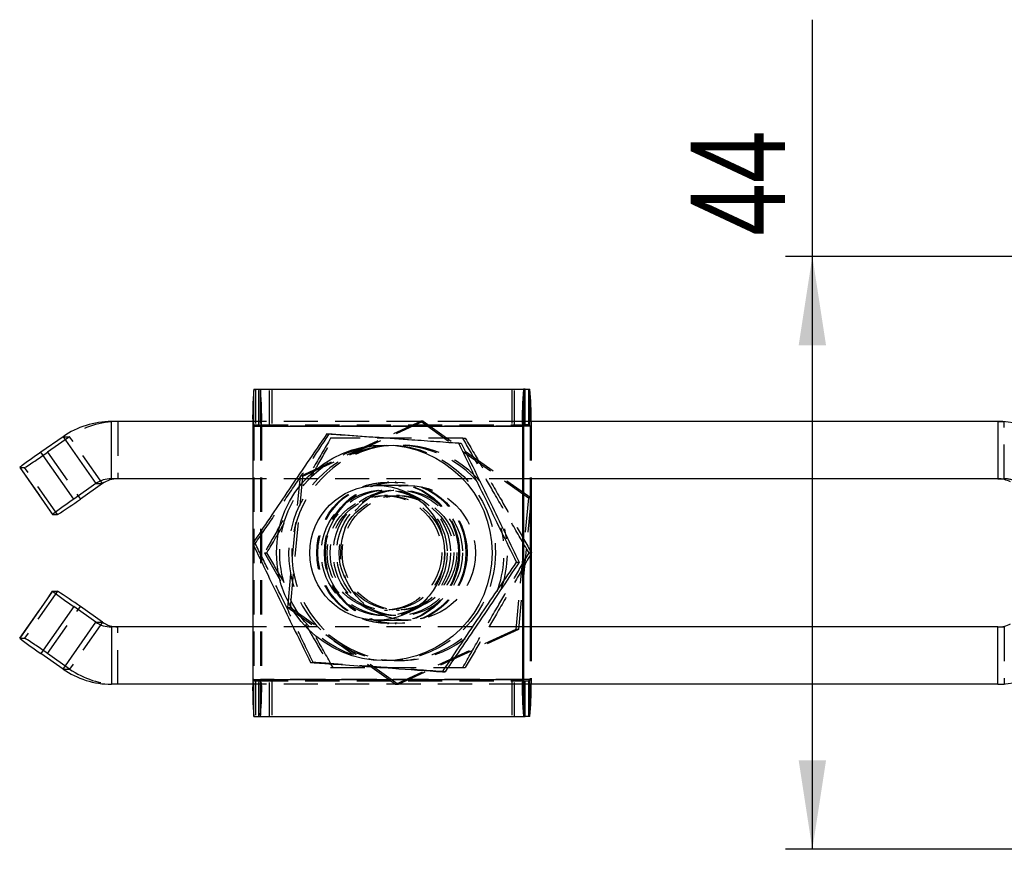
# Model space of a CAD drawing. Extents: x 85 to 782, y 44 to 558.
# Tile 2 of 10: x 114 to 187, y 293 to 355. Entities that reach past the tile are written whole.
import ezdxf

# ---------------------------------------------------------------- set-up
doc = ezdxf.new("R2010")
doc.units = 0
doc.header["$LTSCALE"] = 2
doc.linetypes.add('HIDDEN', pattern=[1.905, 1.27, -0.635])
doc.layers.get('0').update_dxf_attribs({"linetype": 'CONTINUOUS'})
doc.styles.add('SLDTEXTSTYLE0', font='TXT', dxfattribs={"width": 0.75})
doc.dimstyles.new('SLDDIMSTYLE3', dxfattribs={"dimtxt": 7, "dimasz": 6.604, "dimexe": 0, "dimexo": 0.0625, "dimgap": 1.75, "dimtad": 1, "dimdec": 3, "dimrnd": 1e-09, "dimzin": 12, "dimtxsty": 'SLDTEXTSTYLE0', "dimsah": 1, "dimcen": 0.09, "dimazin": 3, "dimtfac": 1, "dimtdec": 3, "dimtofl": 0, "dimtmove": 0, "dimatfit": 3, "dimtolj": 1, "dimtzin": 12})

# ---------------------------------------------------------------- blocks, each defined once
blk = doc.blocks.new('_D_5')
at = {"color": 179, "linetype": 'CONTINUOUS'}
for p, q in [((173.066, 337.157), (173.066, 354.723)), ((205.367, 337.157), (171.066, 337.157)), ((173.066, 293.157), (173.066, 337.157)), ((205.367, 293.157), (171.066, 293.157))]:
    blk.add_line(p, q, dxfattribs=at)
for points in [[(173.066, 337.157), (172.05, 330.553), (174.082, 330.553)], [(173.066, 293.157), (174.082, 299.761), (172.05, 299.761)]]:
    blk.add_solid(points, dxfattribs=at)
at = {"color": 179, "linetype": 'CONTINUOUS', "insert": (164.042, 338.691, -50.05), "char_height": 7, "attachment_point": 1, "rotation": 90, "style": 'SLDTEXTSTYLE0'}
blk.add_mtext('44', dxfattribs=at)

msp = doc.modelspace()

# ---------------------------------------------------------------- linework, layer by layer
at = {"color": 7, "linetype": 'CONTINUOUS'}
for p, q in [((131.6498, 327.307425), (151.64052, 327.307425)), ((151.754722, 327.307425), (151.64052, 327.307425)), ((151.754722, 327.307425), (151.755188, 327.307425)), ((151.755188, 324.907426), (151.755188, 327.307425)), ((151.755188, 327.307425), (152.007491, 327.307425)), ((152.007491, 327.307425), (152.121693, 327.307425)), ((121.07493, 320.657425), (121.07493, 324.907426)), ((131.566726, 324.907426), (121.07493, 324.907426)), ((131.566048, 324.557425), (151.556772, 324.557425)), ((131.566048, 324.557425), (131.566048, 315.8559)), ((151.637472, 324.557425), (151.556772, 324.557425)), ((151.556772, 324.557425), (151.556772, 305.757426)), ((186.814545, 324.907426), (151.637472, 324.907426)), ((151.637472, 324.557425), (151.637472, 305.757426)), ((186.814545, 324.907426), (186.814545, 320.657425)), ((186.814545, 324.907426), (187.301811, 324.907426)), ((117.491737, 323.777126), (115.854681, 322.630315)), ((117.491737, 323.777126), (119.928308, 320.29573)), ((137.058683, 323.983723), (137.238495, 323.983723)), ((146.844439, 323.288416), (147.024248, 323.288416)), ((118.291252, 319.148919), (115.854681, 322.630315)), ((114.277035, 321.48352), (116.713606, 318.002124)), ((131.566048, 320.657425), (121.07493, 320.657425)), ((186.814545, 320.657425), (151.637472, 320.657425)), ((152.12474, 320.657425), (152.12474, 309.657426)), ((152.205445, 320.657425), (152.205445, 309.657426)), ((119.928308, 320.29573), (118.291252, 319.148919)), ((120.415576, 320.29573), (118.77852, 319.148919)), ((119.928308, 320.29573), (120.415576, 320.29573)), ((141.317778, 320.157425), (140.797012, 320.157425)), ((116.714619, 318.001767), (117.080063, 318.001767)), ((131.566048, 315.848315), (131.566048, 305.757426)), ((152.205445, 315.157425), (152.232204, 315.157425)), ((151.135441, 314.462119), (151.315254, 314.462119)), ((116.713606, 312.312727), (114.277035, 308.831331)), ((116.714619, 312.313084), (117.080063, 312.313084)), ((118.291252, 311.165932), (115.854681, 307.684536)), ((119.928308, 310.019121), (118.291252, 311.165932)), ((120.415576, 310.019121), (118.77852, 311.165932)), ((117.491737, 306.537725), (119.928308, 310.019121)), ((119.928308, 310.019121), (120.415576, 310.019121)), ((121.07493, 309.657426), (121.07493, 305.407425)), ((131.566048, 309.657426), (121.07493, 309.657426)), ((140.797012, 310.157426), (141.317778, 310.157426)), ((186.814545, 309.657426), (151.637472, 309.657426)), ((186.814545, 305.407425), (186.814545, 309.657426)), ((117.491737, 306.537725), (115.854681, 307.684536)), ((145.64069, 306.331128), (145.820502, 306.331128)), ((131.566726, 305.407425), (121.07493, 305.407425)), ((131.566048, 305.757426), (151.556772, 305.757426)), ((151.556772, 305.757426), (151.637472, 305.757426)), ((186.814545, 305.407425), (151.637472, 305.407425)), ((151.755188, 303.007426), (151.755188, 305.407425)), ((186.814545, 305.407425), (187.301811, 305.407425)), ((131.6498, 303.007426), (151.64052, 303.007426)), ((151.64052, 303.007426), (151.754722, 303.007426)), ((151.755188, 303.007426), (151.754722, 303.007426)), ((152.007491, 303.007426), (151.755188, 303.007426)), ((152.121693, 303.007426), (152.007491, 303.007426))]:
    msp.add_line(p, q, dxfattribs=at)
at = {"color": 7, "linetype": 'HIDDEN'}
for p, q in [((131.6498, 324.657425), (131.6498, 327.307425)), ((131.764002, 327.307425), (131.764002, 324.657425)), ((132.016301, 327.307425), (132.016301, 324.657425)), ((132.016771, 324.657425), (132.016771, 327.307425)), ((132.130973, 327.307425), (132.130973, 324.657425)), ((132.793993, 324.657425), (132.793993, 327.307425)), ((132.985853, 327.307425), (132.985853, 324.657425)), ((150.78564, 327.307425), (150.78564, 324.657425)), ((150.9775, 324.657425), (150.9775, 327.307425)), ((121.562191, 324.907426), (121.562191, 320.657425)), ((131.566048, 324.557425), (131.646753, 324.557425)), ((151.637472, 324.907426), (131.566726, 324.907426)), ((131.646753, 324.557425), (151.637472, 324.557425)), ((131.646753, 324.557425), (131.646753, 305.757426)), ((131.6498, 324.657425), (151.64052, 324.657425)), ((152.12474, 324.557425), (132.134021, 324.557425)), ((132.134021, 324.557425), (132.134021, 305.757426)), ((132.134021, 324.557425), (132.214718, 324.557425)), ((152.205445, 324.557425), (132.214718, 324.557425)), ((132.214718, 324.557425), (132.214718, 305.757426)), ((135.091827, 320.853575), (144.017171, 324.927596)), ((135.286734, 320.853575), (144.212079, 324.927596)), ((144.017171, 324.927596), (152.006414, 319.231446)), ((144.212079, 324.927596), (144.017171, 324.927596)), ((144.212079, 324.927596), (152.201318, 319.231446)), ((151.64052, 324.907426), (151.64052, 324.657425)), ((151.754722, 324.657425), (151.64052, 324.657425)), ((151.754722, 324.657425), (151.754722, 324.907426)), ((151.755188, 324.657425), (151.754722, 324.657425)), ((151.755188, 324.657425), (151.755188, 324.907426)), ((152.007491, 324.657425), (151.755188, 324.657425)), ((152.007491, 324.907426), (152.007491, 324.657425)), ((152.007491, 324.657425), (152.121693, 324.657425)), ((152.121693, 324.657425), (152.121693, 324.907426)), ((152.205445, 324.557425), (152.12474, 324.557425)), ((152.12474, 324.557425), (152.12474, 320.657425)), ((152.204763, 324.907426), (152.205445, 324.557425)), ((152.205445, 324.557425), (152.205445, 320.657425)), ((187.301811, 320.657425), (187.301811, 324.907426)), ((117.979005, 323.777126), (116.341949, 322.630315)), ((117.491737, 323.777126), (117.979005, 323.777126)), ((120.415576, 320.29573), (117.979005, 323.777126)), ((147.147194, 323.657426), (147.327002, 323.657426)), ((116.341949, 322.630315), (118.77852, 319.148919)), ((114.277035, 321.48352), (114.278049, 321.483163)), ((114.278049, 321.483163), (116.714619, 318.001767)), ((114.278049, 321.483163), (114.6435, 321.483163)), ((117.080063, 318.001767), (114.6435, 321.483163)), ((151.637472, 320.657425), (131.566048, 320.657425)), ((134.155728, 311.083405), (135.091827, 320.853575)), ((134.350635, 311.083405), (135.286734, 320.853575)), ((186.814545, 320.657425), (187.301811, 320.657425)), ((143.081069, 320.157425), (141.317778, 320.157425)), ((141.642116, 320.407425), (141.561412, 320.407425)), ((142.210082, 320.407425), (142.129377, 320.407425)), ((141.552382, 319.407426), (141.3268, 319.407426)), ((142.444693, 319.407426), (142.219104, 319.407426)), ((152.006414, 319.231446), (151.070308, 309.461275)), ((152.201318, 319.231446), (151.265215, 309.461275)), ((152.201318, 319.231446), (152.006414, 319.231446)), ((131.563932, 315.852732), (131.743744, 315.852732)), ((131.566048, 315.8559), (131.566048, 315.848315)), ((132.431589, 315.157425), (133.616485, 313.075703)), ((132.431589, 315.157425), (132.611402, 315.157425)), ((152.052395, 315.157425), (152.205445, 315.157425)), ((114.278049, 308.831688), (116.714619, 312.313084)), ((117.080063, 312.313084), (114.6435, 308.831688)), ((116.341949, 307.684536), (118.77852, 311.165932)), ((142.144971, 305.387255), (134.155728, 311.083405)), ((134.350635, 311.083405), (134.155728, 311.083405)), ((142.339871, 305.387255), (134.350635, 311.083405)), ((141.3268, 310.907425), (141.552382, 310.907425)), ((142.219104, 310.907425), (142.444693, 310.907425)), ((120.415576, 310.019121), (117.979005, 306.537725)), ((121.562191, 305.407425), (121.562191, 309.657426)), ((151.637472, 309.657426), (131.566048, 309.657426)), ((141.317778, 310.157426), (143.081069, 310.157426)), ((141.561412, 309.907426), (141.642116, 309.907426)), ((142.129377, 309.907426), (142.210082, 309.907426)), ((152.12474, 309.657426), (152.12474, 305.757426)), ((152.205445, 309.657426), (152.205445, 305.757426)), ((186.814545, 309.657426), (187.301811, 309.657426)), ((187.301811, 309.657426), (187.301811, 305.407425)), ((151.070308, 309.461275), (142.144971, 305.387255)), ((151.265215, 309.461275), (142.339871, 305.387255)), ((151.265215, 309.461275), (151.070308, 309.461275)), ((114.277035, 308.831331), (114.278049, 308.831688)), ((114.278049, 308.831688), (114.6435, 308.831688)), ((117.979005, 306.537725), (116.341949, 307.684536)), ((135.854937, 307.026435), (136.03475, 307.026435)), ((117.491737, 306.537725), (117.979005, 306.537725)), ((147.147194, 306.657425), (147.327002, 306.657425)), ((131.646753, 305.757426), (131.566048, 305.757426)), ((151.637472, 305.407425), (131.566726, 305.407425)), ((131.646753, 305.757426), (151.637472, 305.757426)), ((131.6498, 305.657426), (151.64052, 305.657426)), ((131.6498, 303.007426), (131.6498, 305.657426)), ((131.764002, 305.657426), (131.764002, 303.007426)), ((132.016301, 305.657426), (132.016301, 303.007426)), ((132.016771, 303.007426), (132.016771, 305.657426)), ((132.130973, 305.657426), (132.130973, 303.007426)), ((152.12474, 305.757426), (132.134021, 305.757426)), ((132.214718, 305.757426), (132.134021, 305.757426)), ((152.205445, 305.757426), (132.214718, 305.757426)), ((132.793993, 303.007426), (132.793993, 305.657426)), ((132.985853, 305.657426), (132.985853, 303.007426)), ((142.339871, 305.387255), (142.144971, 305.387255)), ((150.78564, 305.657426), (150.78564, 303.007426)), ((150.9775, 303.007426), (150.9775, 305.657426)), ((151.64052, 305.657426), (151.754722, 305.657426)), ((151.64052, 305.657426), (151.64052, 305.407425)), ((151.754722, 305.657426), (151.755188, 305.657426)), ((151.754722, 305.407425), (151.754722, 305.657426)), ((151.755188, 305.657426), (152.007491, 305.657426)), ((151.755188, 305.407425), (151.755188, 305.657426)), ((152.121693, 305.657426), (152.007491, 305.657426)), ((152.007491, 305.657426), (152.007491, 305.407425)), ((152.121693, 305.407425), (152.121693, 305.657426)), ((152.12474, 305.757426), (152.205445, 305.757426)), ((152.205445, 305.757426), (152.204763, 305.407425))]:
    msp.add_line(p, q, dxfattribs=at)
at = {"color": 8, "linetype": 'CONTINUOUS'}
for p, q in [((151.64052, 327.307425), (151.64052, 324.907426)), ((151.754722, 324.907426), (151.754722, 327.307425)), ((152.007491, 327.307425), (152.007491, 324.907426)), ((152.121693, 324.907426), (152.121693, 327.307425)), ((151.64052, 305.407425), (151.64052, 303.007426)), ((151.754722, 303.007426), (151.754722, 305.407425)), ((152.007491, 305.407425), (152.007491, 303.007426)), ((152.121693, 303.007426), (152.121693, 305.407425))]:
    msp.add_line(p, q, dxfattribs=at)
at = {"color": 7, "linetype": 'CONTINUOUS'}
for centre, radius in [((141.320234, 315.158178), 7.99871), ((140.796119, 315.155775), 4.998469)]:
    msp.add_circle(centre, radius, dxfattribs=at)
at = {"color": 7, "linetype": 'HIDDEN'}
for centre, radius in [((141.563868, 315.158178), 7.99871), ((141.563094, 315.157749), 5.249253), ((141.643799, 315.157749), 5.249253), ((142.127692, 315.157766), 5.249251), ((142.208397, 315.157766), 5.249251), ((143.081962, 315.159074), 4.998471), ((141.316257, 315.157549), 4.67263), ((141.559888, 315.157549), 4.67263), ((141.328259, 315.157303), 4.2495), ((141.550935, 315.156963), 4.249451), ((142.208579, 315.157761), 4.672596), ((142.452208, 315.157744), 4.6726), ((142.220562, 315.157135), 4.249481), ((142.443239, 315.157135), 4.249481)]:
    msp.add_circle(centre, radius, dxfattribs=at)
at = {"color": 7, "linetype": 'CONTINUOUS'}
for centre, radius, start, end in [((154.203144, 325.244282), 22.647514, 174.77322216, 181.73794001), ((174.193859, 325.244313), 22.647506, 174.77329869, 181.73801857), ((131.554515, 325.394104), 20.655982, 358.64992117, 5.31480882), ((121.075054, 318.662296), 6.24513, 90.00113758, 125.01408335), ((186.814474, 318.662588), 6.244837, 61.55961488, 89.99934939), ((131.068217, 300.042491), 27.233462, 123.96137633, 128.0656747), ((121.074966, 318.658995), 1.998431, 90.00103217, 125.01418022), ((121.562234, 318.658995), 1.998431, 90.0012458, 125.01418021), ((186.814524, 318.659082), 1.998344, 61.55958661, 89.99940109), ((132.824742, 297.517248), 26.060536, 123.89563871, 128.18340599), ((100.409, 344.515614), 31.319458, 302.16037363, 305.91051396), ((132.824742, 332.797603), 26.060536, 231.81659401, 236.10436129), ((100.409, 285.799237), 31.319458, 54.08948604, 57.83962637), ((121.074966, 311.655856), 1.998431, 234.98581978, 269.99896783), ((121.562234, 311.655856), 1.998431, 234.98581979, 269.9987542), ((186.814524, 311.655769), 1.998344, 270.00059891, 298.44041339), ((131.068217, 330.27236), 27.233462, 231.9343253, 236.03862367), ((121.075054, 311.652555), 6.24513, 234.98591665, 269.99886242), ((186.814474, 311.652263), 6.244837, 270.00065061, 298.44038512), ((154.203144, 305.070569), 22.647514, 178.26205999, 185.22677784), ((174.193859, 305.070538), 22.647506, 178.26198143, 185.22670131), ((131.554515, 304.920747), 20.655982, 354.68519118, 1.35007883)]:
    msp.add_arc(centre, radius, start, end, dxfattribs=at)
at = {"color": 7, "linetype": 'HIDDEN'}
for centre, radius, start, end in [((109.577639, 325.244344), 22.647499, 358.26190293, 5.22662472), ((121.562319, 318.662306), 6.24512, 90.00117586, 125.01411343), ((132.467225, 324.58247), 0.820854, 174.76078185, 181.74835827), ((131.307548, 324.582287), 0.826846, 358.27699061, 5.21386927), ((152.461742, 324.582354), 0.824646, 174.77686588, 181.73227425), ((151.302157, 324.582405), 0.822962, 358.26060189, 5.23025799), ((142.209702, 315.160868), 7.995913, 40.82990158, 180.0246684), ((142.453338, 315.160869), 7.995915, 41.24538378, 180.02467831), ((97.968739, 348.002366), 31.32596, 302.16088519, 305.91023555), ((187.301789, 318.659077), 1.998349, 61.55962167, 89.99936604), ((142.20306, 315.157425), 8.003321, 339.06445588, 13.46356855), ((142.446422, 315.15744), 8.003581, 340.17304778, 12.80333742), ((142.209742, 315.153985), 7.995952, 179.9753499, 315.06066988), ((142.453381, 315.153986), 7.995957, 179.97535515, 314.57186931), ((97.968739, 282.312485), 31.32596, 54.08976445, 57.83911481), ((121.562319, 311.652545), 6.24512, 234.98588657, 269.99882414), ((132.467225, 305.732381), 0.820854, 178.25164173, 185.23921815), ((109.577639, 305.070507), 22.647499, 354.77337528, 1.73809707), ((131.307548, 305.732564), 0.826846, 354.78613073, 1.72300939), ((152.461742, 305.732497), 0.824646, 178.26772575, 185.22313412), ((151.302157, 305.732446), 0.822962, 354.76974201, 1.73939811)]:
    msp.add_arc(centre, radius, start, end, dxfattribs=at)
at = {"color": 7, "linetype": 'CONTINUOUS'}
for points, knots in [([(137.058683, 323.983723), (136.575099, 323.27801), (135.597445, 321.851282), (134.16399, 319.737393), (132.805669, 317.716658), (131.980365, 316.477825), (131.563932, 315.852732)], [0, 0, 0, 0, 0.264604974, 0.53494761, 0.76534299, 1, 1, 1, 1]), ([(146.844439, 323.288416), (145.610572, 323.375438), (143.559542, 323.520091), (140.600124, 323.730436), (138.579292, 323.874767), (137.410819, 323.958491), (137.058683, 323.983723)], [0, 0, 0, 0, 0.379384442, 0.630642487, 0.888688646, 1, 1, 1, 1]), ([(137.238495, 323.983723), (137.596593, 323.958491), (138.764156, 323.876223), (140.804831, 323.731977), (143.767356, 323.521565), (145.808638, 323.375437), (147.024248, 323.288416)], [0, 0, 0, 0, 0.1113113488, 0.3629256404, 0.6206137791, 1, 1, 1, 1]), ([(151.135441, 314.462119), (150.756334, 315.228179), (149.9899, 316.776912), (148.869393, 319.071565), (147.81023, 321.265099), (147.16833, 322.60987), (146.844439, 323.288416)], [0, 0, 0, 0, 0.264604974, 0.534947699, 0.765343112, 1, 1, 1, 1]), ([(147.024248, 323.288416), (147.403355, 322.522356), (148.169789, 320.973622), (149.290301, 318.678971), (150.349463, 316.485436), (150.991363, 315.140666), (151.315254, 314.462119)], [0, 0, 0, 0, 0.2646048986, 0.5349477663, 0.7653431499, 1, 1, 1, 1]), ([(131.563932, 315.852732), (131.929683, 315.086671), (132.669115, 313.537938), (133.779745, 311.243284), (134.853415, 309.049754), (135.519063, 307.704981), (135.854937, 307.026435)], [0, 0, 0, 0, 0.264604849, 0.534947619, 0.765343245, 1, 1, 1, 1]), ([(145.64069, 306.331128), (146.110919, 307.036841), (147.061574, 308.463569), (148.485153, 310.577457), (149.857971, 312.598193), (150.707024, 313.837026), (151.135441, 314.462119)], [0, 0, 0, 0, 0.264605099, 0.53494783, 0.765343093, 1, 1, 1, 1]), ([(151.315254, 314.462119), (150.845024, 313.756406), (149.89437, 312.329678), (148.470791, 310.215789), (147.097969, 308.195056), (146.248918, 306.956221), (145.820502, 306.331128)], [0, 0, 0, 0, 0.26460509, 0.534947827, 0.765343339, 1, 1, 1, 1]), ([(135.854937, 307.026435), (136.207077, 307.001202), (137.355211, 306.918933), (139.374767, 306.774687), (142.334888, 306.564277), (144.406826, 306.418149), (145.64069, 306.331128)], [0, 0, 0, 0, 0.111311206, 0.362925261, 0.620614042, 1, 1, 1, 1])]:
    msp.add_open_spline(points, degree=3, knots=knots, dxfattribs=at)
at = {"color": 7, "linetype": 'HIDDEN'}
for points, knots in [([(131.743744, 315.852732), (132.227328, 316.558445), (133.204983, 317.985173), (134.638438, 320.099062), (135.996759, 322.119797), (136.822062, 323.35863), (137.238495, 323.983723)], [0, 0, 0, 0, 0.264604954, 0.534947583, 0.765342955, 1, 1, 1, 1]), ([(137.336791, 323.657426), (136.904895, 322.921929), (136.353008, 321.982092), (135.790357, 321.01005), (135.668025, 320.798708)], [0, 0, 0, 0, 0.782579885, 1, 1, 1, 1]), ([(135.868199, 320.767508), (136.044748, 321.074908), (136.608062, 322.055734), (137.146747, 323.005397), (137.516603, 323.657426)], [0, 0, 0, 0, 0.313409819, 1, 1, 1, 1]), ([(147.147194, 323.657426), (145.910242, 323.657426), (143.854084, 323.657426), (140.88721, 323.657426), (138.861262, 323.657426), (137.689822, 323.657426), (137.336791, 323.657426)], [0, 0, 0, 0, 0.379384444, 0.6306425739, 0.888688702, 1, 1, 1, 1]), ([(152.052395, 315.157425), (151.619981, 315.895166), (150.745776, 317.386645), (149.465584, 319.596464), (148.253783, 321.708909), (147.518303, 323.003964), (147.147194, 323.657426)], [0, 0, 0, 0, 0.264604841, 0.534947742, 0.76534305, 1, 1, 1, 1]), ([(147.327002, 323.657426), (147.759418, 322.919686), (148.633627, 321.428208), (149.913812, 319.218384), (151.12562, 317.105944), (151.861096, 315.810887), (152.232204, 315.157425)], [0, 0, 0, 0, 0.264605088, 0.534947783, 0.765343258, 1, 1, 1, 1]), ([(133.806333, 317.57025), (133.721591, 317.422619), (133.250839, 316.602511), (132.800698, 315.808502), (132.431589, 315.157425)], [0, 0, 0, 0, 0.180014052, 1, 1, 1, 1]), ([(132.611402, 315.157425), (133.042997, 315.891994), (133.526484, 316.714878), (134.019381, 317.566011), (134.072282, 317.65736)], [0, 0, 0, 0, 0.892674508, 1, 1, 1, 1]), ([(136.03475, 307.026435), (135.668996, 307.792495), (134.929559, 309.341227), (133.818928, 311.63588), (132.745268, 313.829415), (132.079619, 315.174185), (131.743744, 315.852732)], [0, 0, 0, 0, 0.264605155, 0.534947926, 0.765343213, 1, 1, 1, 1]), ([(133.866839, 313.010927), (133.832817, 313.069551), (133.408929, 313.799943), (132.993493, 314.507062), (132.611402, 315.157425)], [0, 0, 0, 0, 0.0802631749, 1, 1, 1, 1]), ([(147.147194, 306.657425), (147.566253, 307.395165), (148.413459, 308.886644), (149.683769, 311.096466), (150.910073, 313.208908), (151.669302, 314.503964), (152.052395, 315.157425)], [0, 0, 0, 0, 0.2646050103, 0.5349477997, 0.7653431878, 1, 1, 1, 1]), ([(152.232204, 315.157425), (151.813146, 314.419685), (150.965943, 312.928206), (149.695632, 310.718385), (148.469329, 308.605942), (147.710097, 307.310887), (147.327002, 306.657425)], [0, 0, 0, 0, 0.264604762, 0.534947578, 0.765342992, 1, 1, 1, 1]), ([(135.471456, 309.85446), (135.709361, 309.444064), (136.337915, 308.359778), (136.953933, 307.309918), (137.336791, 306.657425)], [0, 0, 0, 0, 0.378494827, 1, 1, 1, 1]), ([(137.516603, 306.657425), (137.098982, 307.393698), (136.493791, 308.460661), (135.858627, 309.564157), (135.661766, 309.906171)], [0, 0, 0, 0, 0.690064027, 1, 1, 1, 1]), ([(145.820502, 306.331128), (144.604892, 306.418149), (142.58421, 306.562802), (139.622829, 306.773148), (137.581085, 306.917476), (136.392842, 307.001202), (136.03475, 307.026435)], [0, 0, 0, 0, 0.379384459, 0.630642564, 0.888689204, 1, 1, 1, 1]), ([(137.336791, 306.657425), (137.689827, 306.657425), (138.840879, 306.657425), (140.865547, 306.657425), (143.833126, 306.657425), (145.910243, 306.657425), (147.147194, 306.657425)], [0, 0, 0, 0, 0.111311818, 0.362925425, 0.620613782, 1, 1, 1, 1])]:
    msp.add_open_spline(points, degree=3, knots=knots, dxfattribs=at)

# ---------------------------------------------------------------- dimensions: what is measured, and where the dimension line sits
at = {"color": 179, "linetype": 'CONTINUOUS'}
dim = msp.add_linear_dim(base=(173.065931, 337.157425), p1=(207.367377, 293.157425), p2=(207.367377, 337.157425), angle=90, dimstyle='SLDDIMSTYLE3', dxfattribs=at)
dim.commit()
dim.dimension.update_dxf_attribs({"geometry": '_D_5', "text_midpoint": (173.065931, 346.707327), "dimtype": 160})

doc.saveas('drawing.dxf')
